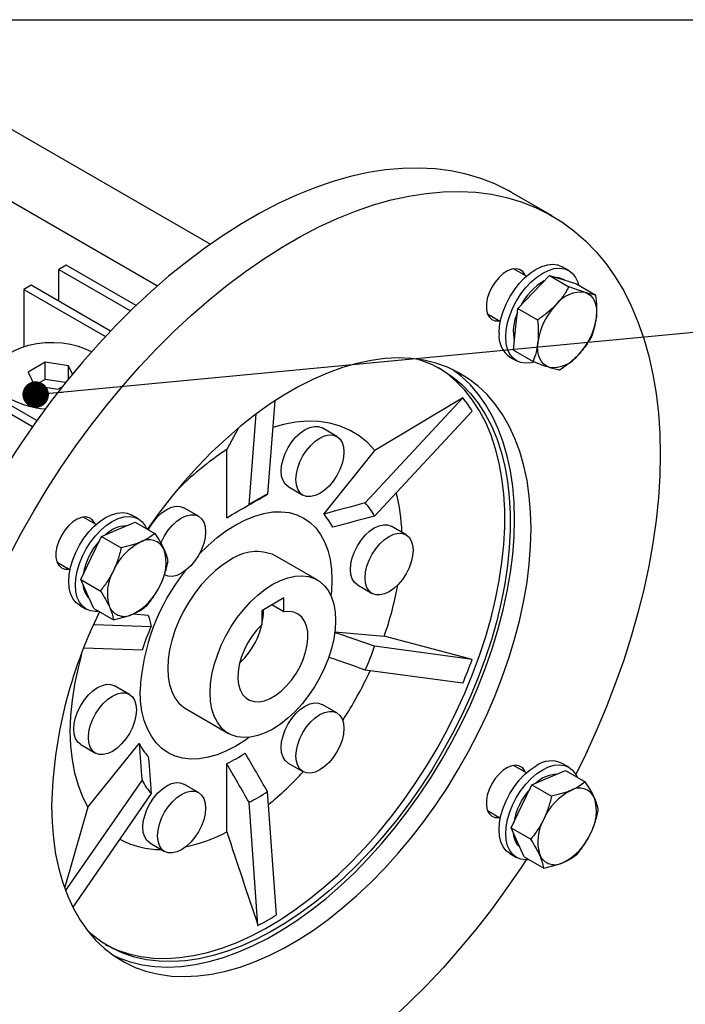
# Model space of a CAD drawing. Header units: millimetres. Extents: x 32 to 1366, y 32 to 1048.
# Tile 12 of 13: x 1050 to 1178, y 859 to 1048. Entities that reach past the tile are written whole.
import ezdxf

# ---------------------------------------------------------------- set-up
doc = ezdxf.new("R2010")
doc.units = ezdxf.units.MM
doc.header["$LTSCALE"] = 5
doc.linetypes.add('SLD-Solid', pattern=[0])
doc.layers.add('TEXT', color=140, linetype='SLD-Solid', lineweight=25)
doc.dimstyles.new('SLDDIMSTYLE0', dxfattribs={"dimtxt": 0.18, "dimasz": 5.08, "dimexe": 0, "dimexo": 0.0625, "dimgap": 0, "dimtad": 0, "dimtih": 1, "dimtoh": 1, "dimdec": 0, "dimrnd": 1e-09, "dimzin": 0, "dimdsep": 46, "dimtxsty": 'Standard', "dimblk1": 'DOT', "dimblk2": 'DOT', "dimsah": 1, "dimcen": 0.09, "dimadec": 0, "dimazin": 0, "dimtfac": 5.08, "dimtdec": 0, "dimtofl": 0, "dimtmove": 0, "dimatfit": 3, "dimldrblk": 'DOT', "dimfxl": 0, "dimfrac": 2, "dimtolj": 1, "dimtzin": 0, "dimarcsym": 0})

# ---------------------------------------------------------------- blocks, each defined once
blk = doc.blocks.new('_Dot')
at = {"color": 0, "linetype": 'ByBlock', "lineweight": -2}
blk.add_line((-0.5, 0), (-1, 0), dxfattribs=at)
at = {"color": 0, "linetype": 'ByBlock', "const_width": 0.5}
blk.add_lwpolyline([(-0.25, 0, 1), (0.25, 0, 1)], format="xyb", close=True, dxfattribs=at)

msp = doc.modelspace()

# ---------------------------------------------------------------- linework, layer by layer
for p, q in [((1047.276, 1027.405), (1086.582, 1004.714)), ((1035.255, 1020.466), (1076.433, 996.694)), ((1152.072, 1010.117), (1144.294, 1014.608)), ((1058.943, 1000.668), (1057.529, 999.852)), ((1057.529, 999.852), (1071.275, 991.916)), ((1057.529, 993.729), (1057.529, 999.852)), ((1072.334, 992.938), (1058.943, 1000.668)), ((1147.153, 998.524), (1144.681, 999.951)), ((1155.256, 999.62), (1153.983, 1000.354)), ((1148.52, 995.505), (1151.539, 998.687)), ((1151.539, 998.687), (1155.297, 996.517)), ((1151.539, 998.687), (1154.128, 997.883)), ((1154.128, 997.883), (1156.717, 997.08)), ((1154.42, 997.793), (1154.256, 997.887)), ((1052.225, 996.79), (1050.811, 995.974)), ((1050.811, 995.974), (1050.811, 985.005)), ((1050.811, 995.974), (1066.429, 986.958)), ((1067.425, 988.016), (1052.225, 996.79)), ((1145.502, 992.322), (1148.52, 995.505)), ((1156.717, 997.08), (1160.476, 994.91)), ((1145.073, 988.335), (1145.502, 992.322)), ((1145.502, 992.322), (1149.26, 990.152)), ((1139.681, 991.291), (1142.153, 989.864)), ((1144.643, 984.349), (1145.073, 988.335)), ((1053.299, 970.862), (1030.305, 984.136)), ((1144.643, 984.349), (1148.402, 982.179)), ((1028.891, 983.319), (1052.478, 969.703)), ((1143.984, 983.033), (1145.257, 982.299)), ((1054.919, 982.017), (1051.653, 980.131)), ((1059.381, 981.327), (1054.919, 982.017)), ((1054.919, 978.751), (1054.919, 982.017)), ((1060.114, 979.747), (1059.381, 981.327)), ((1059.381, 978.849), (1059.381, 981.327)), ((1051.653, 980.131), (1052.849, 977.556)), ((1054.919, 978.751), (1052.849, 977.556)), ((1058.815, 978.148), (1054.919, 978.751)), ((1052.849, 977.556), (1057.31, 976.866)), ((1057.31, 976.866), (1058.205, 977.383)), ((1134.956, 975.194), (1116.25, 955.05)), ((1134.956, 975.194), (1118.1, 965.12)), ((1098.923, 974.642), (1097.503, 956.726)), ((1093.968, 954.685), (1095.35, 972.133)), ((1136.723, 972.679), (1118.017, 952.534)), ((1091.87, 969.305), (1089.702, 965.303)), ((1110.806, 967.804), (1107.978, 969.437)), ((1089.702, 952.206), (1089.702, 965.303)), ((1108.279, 952.903), (1118.1, 965.12)), ((1101.478, 958.178), (1104.307, 956.545)), ((1084.29, 952.496), (1081.461, 954.129)), ((1064.653, 950.898), (1062.181, 952.325)), ((1072.756, 951.993), (1071.483, 952.728)), ((1068.924, 949.993), (1072.162, 951.366)), ((1072.162, 951.366), (1075.92, 949.196)), ((1124.065, 948.94), (1121.236, 950.572)), ((1063.696, 944.48), (1065.686, 948.619)), ((1065.686, 948.619), (1068.924, 949.993)), ((1065.686, 948.619), (1069.445, 946.45)), ((1061.705, 940.341), (1063.696, 944.48)), ((1107.04, 940.276), (1098.909, 944.971)), ((1057.181, 943.664), (1059.653, 942.237)), ((1061.705, 940.341), (1065.464, 938.171)), ((1062.952, 937.575), (1061.705, 940.341)), ((1114.737, 939.314), (1117.565, 937.681)), ((1064.199, 934.81), (1062.952, 937.575)), ((1061.484, 935.407), (1062.757, 934.672)), ((1100.662, 936.821), (1096.42, 934.372)), ((1100.662, 934.138), (1098.338, 935.48)), ((1100.662, 934.138), (1100.662, 936.821)), ((1064.199, 934.81), (1067.958, 932.64)), ((1071.774, 933.754), (1074.661, 933.496)), ((1096.42, 934.372), (1096.42, 931.689)), ((1064.215, 931.745), (1075.221, 931.365)), ((1110.422, 930.298), (1119.868, 929.453)), ((1136.723, 925.028), (1119.868, 929.453)), ((1136.723, 925.028), (1118.017, 927.538)), ((1073.453, 926.808), (1062.32, 927.193)), ((1134.956, 920.472), (1116.25, 922.982)), ((1071.032, 918.324), (1068.203, 919.957)), ((1110.806, 914.768), (1107.978, 916.401)), ((1081.91, 915.525), (1090.042, 910.831)), ((1061.704, 908.698), (1064.532, 907.066)), ((1063.072, 896.666), (1072.893, 908.884)), ((1089.702, 891.927), (1089.702, 905.023)), ((1101.478, 905.142), (1104.307, 903.509)), ((1155.256, 904.352), (1153.983, 905.086)), ((1147.153, 903.256), (1144.681, 904.683)), ((1151.424, 902.351), (1154.662, 903.724)), ((1154.662, 903.724), (1158.42, 901.555)), ((1058.817, 880.608), (1073.453, 901.812)), ((1084.29, 899.46), (1081.461, 901.093)), ((1148.186, 900.978), (1151.424, 902.351)), ((1075.221, 899.297), (1060.179, 877.505)), ((1099.219, 876.016), (1097.503, 899.661)), ((1146.196, 896.839), (1148.186, 900.978)), ((1148.186, 900.978), (1151.945, 898.808)), ((1095.684, 873.975), (1093.968, 897.62)), ((1063.072, 896.666), (1058.652, 881.322)), ((1139.681, 896.023), (1142.153, 894.596)), ((1144.205, 892.699), (1146.196, 896.839)), ((1144.205, 892.699), (1147.964, 890.53)), ((1145.452, 889.934), (1144.205, 892.699)), ((1074.962, 889.834), (1077.79, 888.202)), ((1146.699, 887.168), (1145.452, 889.934)), ((1143.984, 887.765), (1145.257, 887.031)), ((1146.699, 887.168), (1150.458, 884.998))]:
    msp.add_line(p, q)
at = {"flags": 128}
for points in [[(1144.294, 1014.608), (1143.671, 1014.958), (1141.087, 1016.236), (1138.386, 1017.293), (1135.575, 1018.129), (1132.662, 1018.741), (1129.654, 1019.127), (1126.557, 1019.287), (1123.381, 1019.22), (1120.132, 1018.926), (1116.819, 1018.406), (1113.45, 1017.661), (1110.033, 1016.693), (1106.577, 1015.505), (1103.091, 1014.099), (1099.583, 1012.479), (1096.061, 1010.649), (1092.535, 1008.614), (1089.014, 1006.378), (1085.506, 1003.947), (1082.02, 1001.328), (1078.564, 998.526), (1075.147, 995.549), (1071.778, 992.404), (1068.465, 989.099), (1065.216, 985.642), (1062.039, 982.042), (1058.943, 978.307), (1055.935, 974.447), (1053.021, 970.472), (1050.211, 966.391), (1047.51, 962.215)], [(1047.909, 944.728), (1050.242, 949.128), (1052.704, 953.464), (1055.288, 957.725), (1057.989, 961.901), (1060.8, 965.982), (1063.713, 969.957), (1066.721, 973.817), (1069.818, 977.551), (1072.994, 981.152), (1076.243, 984.609), (1079.556, 987.914), (1082.925, 991.059), (1086.342, 994.036), (1089.798, 996.838), (1093.284, 999.457), (1096.792, 1001.888), (1100.314, 1004.123), (1103.839, 1006.159), (1107.361, 1007.989), (1110.869, 1009.609), (1114.355, 1011.014), (1117.811, 1012.203), (1121.228, 1013.17), (1124.597, 1013.915), (1127.91, 1014.435), (1131.159, 1014.729), (1134.335, 1014.797), (1137.432, 1014.637), (1140.44, 1014.251), (1143.353, 1013.639), (1146.164, 1012.803), (1148.865, 1011.745), (1151.449, 1010.468), (1153.911, 1008.975), (1156.244, 1007.269), (1158.442, 1005.355), (1160.5, 1003.237), (1162.413, 1000.921), (1164.176, 998.413), (1165.785, 995.719), (1167.235, 992.845), (1168.523, 989.798), (1169.646, 986.587), (1170.601, 983.219), (1171.385, 979.703), (1171.997, 976.047), (1172.436, 972.26), (1172.699, 968.352), (1172.787, 964.333), (1172.699, 960.212), (1172.436, 956), (1171.997, 951.707), (1171.385, 947.344), (1170.601, 942.922), (1169.646, 938.451), (1168.523, 933.944), (1167.235, 929.41), (1165.785, 924.862), (1164.176, 920.31), (1162.413, 915.767), (1160.5, 911.242), (1158.442, 906.749), (1156.59, 902.977)], [(1146.972, 998.628), (1146.856, 998.883), (1146.423, 999.465), (1145.844, 999.836), (1145.148, 999.979), (1144.367, 999.887), (1143.537, 999.565), (1142.697, 999.028), (1141.887, 998.301), (1141.144, 997.417), (1140.503, 996.418), (1139.994, 995.351), (1139.641, 994.266), (1139.46, 993.213), (1139.46, 992.242), (1139.641, 991.398), (1139.994, 990.72), (1140.503, 990.241), (1141.144, 989.982), (1141.887, 989.956), (1141.972, 989.968)], [(1141.912, 987.612), (1141.999, 988.939), (1142.258, 990.335), (1142.683, 991.764), (1143.263, 993.191), (1143.983, 994.581), (1144.827, 995.9), (1145.773, 997.116), (1146.798, 998.198), (1147.877, 999.12), (1148.983, 999.859), (1150.09, 1000.397), (1151.168, 1000.721), (1152.194, 1000.823), (1153.14, 1000.699), (1153.983, 1000.354)], [(1143.185, 986.877), (1143.272, 988.205), (1143.531, 989.6), (1143.956, 991.029), (1144.536, 992.456), (1145.256, 993.846), (1146.1, 995.166), (1147.046, 996.381), (1148.071, 997.463), (1149.15, 998.385), (1150.256, 999.125), (1151.362, 999.663), (1152.441, 999.986), (1153.466, 1000.088), (1154.412, 999.964), (1155.256, 999.619), (1155.977, 999.061), (1156.557, 998.303), (1156.981, 997.365), (1157.13, 996.841)], [(1158.392, 995.422), (1158.948, 995.179), (1159.435, 994.817), (1159.846, 994.343), (1160.172, 993.765), (1160.41, 993.093), (1160.553, 992.338), (1160.601, 991.512), (1160.552, 990.632)], [(1148.558, 982.052), (1148.071, 981.932), (1147.046, 981.83), (1146.1, 981.954), (1145.256, 982.299), (1144.536, 982.857), (1143.956, 983.615), (1143.531, 984.554), (1143.272, 985.65), (1143.185, 986.877)], [(1063.752, 984.011), (1062.647, 984.55), (1061.255, 985.055), (1059.748, 985.435), (1058.16, 985.681), (1056.526, 985.787), (1054.883, 985.751), (1053.268, 985.575), (1051.716, 985.261), (1050.262, 984.818), (1048.939, 984.254), (1047.777, 983.583), (1046.801, 982.82), (1046.032, 981.981), (1045.489, 981.085), (1045.184, 980.152), (1045.122, 979.204), (1045.306, 978.261), (1045.732, 977.344), (1046.389, 976.474), (1047.264, 975.67), (1048.336, 974.951)], [(1151.497, 981.084), (1150.941, 981.327), (1150.453, 981.688), (1150.043, 982.162), (1149.716, 982.74), (1149.479, 983.413), (1149.335, 984.168), (1149.287, 984.993), (1149.336, 985.874)], [(1056.115, 896.979), (1056.202, 893.762), (1056.463, 890.658), (1056.897, 887.678), (1057.503, 884.835), (1058.277, 882.138), (1059.218, 879.598), (1060.322, 877.225), (1061.583, 875.027), (1062.999, 873.013), (1064.563, 871.191), (1066.268, 869.567), (1068.11, 868.148), (1070.081, 866.938), (1072.173, 865.944), (1074.378, 865.168), (1076.689, 864.613), (1079.096, 864.281), (1081.59, 864.175), (1084.161, 864.293), (1086.801, 864.636), (1089.498, 865.202), (1092.244, 865.99), (1095.026, 866.995), (1097.836, 868.215), (1100.661, 869.645), (1103.492, 871.28), (1106.317, 873.112), (1109.127, 875.135), (1111.909, 877.342), (1114.655, 879.725), (1117.352, 882.273), (1119.992, 884.977), (1122.564, 887.828), (1125.057, 890.815), (1127.464, 893.925), (1129.775, 897.147), (1131.98, 900.47), (1134.072, 903.88), (1136.043, 907.364), (1137.885, 910.91), (1139.591, 914.503), (1141.154, 918.131), (1142.57, 921.779), (1143.831, 925.434), (1144.935, 929.081), (1145.876, 932.707), (1146.65, 936.299), (1147.256, 939.841), (1147.69, 943.322), (1147.951, 946.728), (1148.038, 950.046), (1147.951, 953.263), (1147.69, 956.367), (1147.256, 959.346), (1146.65, 962.19), (1145.876, 964.887), (1144.935, 967.427), (1143.831, 969.8), (1142.57, 971.998), (1141.154, 974.012), (1139.591, 975.834), (1137.885, 977.458), (1136.043, 978.877), (1134.072, 980.086), (1131.98, 981.081), (1129.775, 981.857), (1127.464, 982.412), (1125.057, 982.743), (1122.564, 982.85), (1119.992, 982.732), (1117.352, 982.389), (1114.655, 981.823), (1111.909, 981.035), (1109.127, 980.029), (1106.317, 978.809), (1103.492, 977.379), (1100.661, 975.745), (1097.836, 973.913), (1095.026, 971.889), (1092.244, 969.682), (1089.498, 967.3), (1086.801, 964.752), (1084.161, 962.047), (1081.59, 959.196), (1079.096, 956.21), (1076.689, 953.1), (1074.413, 949.928)], [(1126.428, 982.584), (1126.896, 982.433), (1129.045, 981.584), (1131.077, 980.517), (1132.985, 979.237), (1134.76, 977.749), (1136.397, 976.058), (1137.889, 974.17), (1139.23, 972.094), (1140.415, 969.837), (1141.44, 967.408), (1142.299, 964.816), (1142.991, 962.072), (1143.512, 959.185), (1143.861, 956.167), (1144.036, 953.031), (1144.036, 949.787), (1143.861, 946.448), (1143.512, 943.028), (1142.991, 939.54), (1142.299, 935.997), (1141.44, 932.412), (1140.415, 928.8), (1139.23, 925.175), (1137.889, 921.55), (1136.397, 917.941), (1134.76, 914.359), (1132.985, 910.821), (1131.077, 907.338), (1129.045, 903.926), (1126.896, 900.596), (1124.639, 897.362), (1122.282, 894.236), (1119.835, 891.23), (1117.307, 888.357), (1114.707, 885.626), (1112.047, 883.05), (1109.335, 880.637), (1106.583, 878.397), (1103.802, 876.338), (1101.001, 874.47), (1098.192, 872.798), (1095.386, 871.329), (1092.594, 870.069), (1089.826, 869.024), (1087.092, 868.196), (1084.405, 867.589), (1081.774, 867.206), (1079.209, 867.048), (1076.72, 867.115), (1074.317, 867.407), (1072.009, 867.924), (1069.805, 868.663), (1067.713, 869.621), (1065.742, 870.795), (1063.9, 872.18), (1063.1, 872.884)], [(1066.436, 870.349), (1066.652, 870.233), (1068.744, 869.275), (1070.948, 868.536), (1073.256, 868.02), (1075.659, 867.727), (1078.148, 867.66), (1080.713, 867.818), (1083.344, 868.201), (1086.032, 868.808), (1088.765, 869.636), (1091.533, 870.682), (1094.325, 871.941), (1097.132, 873.41), (1099.94, 875.082), (1102.741, 876.951), (1105.523, 879.009), (1108.274, 881.249), (1110.986, 883.662), (1113.647, 886.239), (1116.246, 888.969), (1118.774, 891.843), (1121.221, 894.848), (1123.578, 897.974), (1125.835, 901.208), (1127.984, 904.538), (1130.016, 907.951), (1131.924, 911.433), (1133.7, 914.972), (1135.337, 918.553), (1136.829, 922.163), (1138.17, 925.787), (1139.355, 929.412), (1140.379, 933.024), (1141.239, 936.609), (1141.93, 940.152), (1142.452, 943.641), (1142.8, 947.061), (1142.975, 950.399), (1142.975, 953.643), (1142.8, 956.78), (1142.452, 959.797), (1141.93, 962.684), (1141.239, 965.428), (1140.379, 968.02), (1139.355, 970.45), (1138.17, 972.707), (1136.829, 974.783), (1135.337, 976.67), (1133.7, 978.361), (1131.924, 979.85), (1130.292, 980.962)], [(1068.027, 868.205), (1068.991, 867.781), (1071.196, 867.005), (1073.507, 866.45), (1075.914, 866.118), (1078.408, 866.012), (1080.979, 866.13), (1083.619, 866.473), (1086.316, 867.039), (1089.062, 867.827), (1091.844, 868.832), (1094.654, 870.052), (1097.479, 871.482), (1100.31, 873.116), (1103.135, 874.949), (1105.945, 876.972), (1108.727, 879.179), (1111.473, 881.561), (1114.17, 884.11), (1116.81, 886.814), (1119.382, 889.665), (1121.876, 892.652), (1124.282, 895.762), (1126.593, 898.984), (1128.798, 902.307), (1130.89, 905.717), (1132.861, 909.201), (1134.703, 912.747), (1136.409, 916.34), (1137.972, 919.968), (1139.388, 923.616), (1140.649, 927.271), (1141.753, 930.918), (1142.694, 934.544), (1143.468, 938.135), (1144.074, 941.678), (1144.508, 945.159), (1144.769, 948.565), (1144.856, 951.883), (1144.769, 955.1), (1144.508, 958.204), (1144.074, 961.183), (1143.468, 964.027), (1142.694, 966.724), (1141.753, 969.264), (1140.649, 971.637), (1139.388, 973.835), (1137.972, 975.849), (1136.409, 977.671), (1134.703, 979.295), (1132.944, 980.657)], [(1118.1, 965.12), (1116.662, 966.625), (1115.071, 967.905), (1113.336, 968.953), (1111.468, 969.761), (1109.479, 970.325), (1107.38, 970.642), (1105.184, 970.709), (1102.905, 970.526), (1100.556, 970.095), (1098.518, 969.536)], [(1101.478, 958.178), (1101.478, 958.178), (1100.907, 958.652), (1100.482, 959.325), (1100.22, 960.169), (1100.132, 961.154), (1100.22, 962.24), (1100.482, 963.387), (1100.907, 964.55), (1101.478, 965.684), (1102.175, 966.746), (1102.969, 967.695), (1103.831, 968.495), (1104.728, 969.115), (1105.625, 969.53), (1106.487, 969.726), (1107.282, 969.694), (1107.978, 969.437)], [(1112.153, 964.828), (1112.064, 963.741), (1111.803, 962.595), (1111.378, 961.432), (1110.807, 960.298), (1110.11, 959.235), (1109.315, 958.286), (1108.453, 957.487), (1107.557, 956.867), (1106.66, 956.451), (1105.798, 956.256), (1105.003, 956.287), (1104.307, 956.545), (1103.735, 957.02), (1103.31, 957.692), (1103.049, 958.537), (1102.96, 959.521), (1103.049, 960.608), (1103.31, 961.754), (1103.735, 962.917), (1104.307, 964.051), (1105.003, 965.113), (1105.798, 966.063), (1106.66, 966.862), (1107.557, 967.482), (1108.453, 967.898), (1109.315, 968.093), (1110.11, 968.062), (1110.807, 967.804), (1111.378, 967.329), (1111.803, 966.657), (1112.064, 965.812), (1112.153, 964.828)], [(1074.702, 949.9), (1074.962, 950.376), (1075.658, 951.439), (1076.453, 952.388), (1077.315, 953.187), (1078.212, 953.807), (1079.108, 954.223), (1079.971, 954.418), (1080.765, 954.387), (1081.461, 954.129)], [(1064.472, 951.002), (1064.356, 951.257), (1063.923, 951.838), (1063.344, 952.21), (1062.648, 952.353), (1061.867, 952.261), (1061.037, 951.939), (1060.197, 951.402), (1059.387, 950.674), (1058.644, 949.79), (1058.003, 948.792), (1057.494, 947.725), (1057.141, 946.64), (1056.96, 945.587), (1056.96, 944.616), (1057.141, 943.772), (1057.494, 943.094), (1058.003, 942.615), (1058.644, 942.356), (1059.387, 942.33), (1059.472, 942.342)], [(1061.484, 935.407), (1061.483, 935.407), (1060.763, 935.966), (1060.183, 936.723), (1059.758, 937.662), (1059.499, 938.758), (1059.412, 939.986), (1059.499, 941.313), (1059.758, 942.709), (1060.183, 944.138), (1060.763, 945.565), (1061.483, 946.955), (1062.327, 948.274), (1063.273, 949.49), (1064.298, 950.572), (1065.377, 951.494), (1066.483, 952.233), (1067.59, 952.771), (1068.668, 953.095), (1069.694, 953.196), (1070.64, 953.073), (1071.483, 952.728)], [(1065.183, 934.242), (1064.546, 934.204), (1063.6, 934.328), (1062.756, 934.673), (1062.036, 935.231), (1061.456, 935.989), (1061.031, 936.927), (1060.772, 938.024), (1060.685, 939.251), (1060.772, 940.578), (1061.031, 941.974), (1061.456, 943.403), (1062.036, 944.83), (1062.756, 946.22), (1063.6, 947.539), (1064.546, 948.755), (1065.571, 949.837), (1066.65, 950.759), (1067.756, 951.498), (1068.862, 952.036), (1069.941, 952.36), (1070.966, 952.462), (1071.912, 952.338), (1072.756, 951.993), (1073.477, 951.435), (1074.057, 950.677), (1074.342, 950.107)], [(1077.058, 947.218), (1077.218, 947.609), (1077.79, 948.744), (1078.487, 949.806), (1079.281, 950.755), (1080.143, 951.555), (1081.04, 952.174), (1081.937, 952.59), (1082.799, 952.786), (1083.594, 952.754), (1084.29, 952.496), (1084.862, 952.022), (1085.286, 951.349), (1085.548, 950.505), (1085.636, 949.52)], [(1084.355, 945.104), (1084.434, 945.188), (1086.133, 946.87), (1087.883, 948.387), (1089.668, 949.723), (1091.47, 950.866), (1093.272, 951.804), (1095.057, 952.528), (1096.807, 953.032), (1098.505, 953.311), (1100.136, 953.362), (1101.684, 953.184), (1103.133, 952.78), (1104.47, 952.152), (1105.682, 951.308), (1106.756, 950.255), (1107.684, 949.003), (1108.455, 947.565), (1109.063, 945.955), (1109.501, 944.187), (1109.766, 942.279), (1109.855, 940.249), (1109.766, 938.117), (1109.678, 937.208)], [(1114.737, 939.314), (1114.736, 939.314), (1114.165, 939.788), (1113.74, 940.461), (1113.479, 941.305), (1113.39, 942.29), (1113.479, 943.376), (1113.74, 944.523), (1114.165, 945.686), (1114.736, 946.82), (1115.433, 947.882), (1116.228, 948.831), (1117.09, 949.631), (1117.986, 950.251), (1118.883, 950.666), (1119.745, 950.862), (1120.54, 950.83), (1121.236, 950.572)], [(1085.636, 949.52), (1085.548, 948.434), (1085.286, 947.287), (1084.862, 946.124), (1084.29, 944.99), (1083.594, 943.928), (1082.799, 942.979), (1081.937, 942.179), (1081.04, 941.559), (1080.143, 941.144), (1079.281, 940.948), (1078.487, 940.98), (1077.79, 941.237)], [(1125.411, 945.964), (1125.323, 944.877), (1125.061, 943.731), (1124.636, 942.568), (1124.065, 941.434), (1123.368, 940.371), (1122.574, 939.422), (1121.712, 938.622), (1120.815, 938.003), (1119.918, 937.587), (1119.056, 937.391), (1118.261, 937.423), (1117.565, 937.681), (1116.993, 938.155), (1116.569, 938.828), (1116.307, 939.673), (1116.219, 940.657), (1116.307, 941.743), (1116.569, 942.89), (1116.993, 944.053), (1117.565, 945.187), (1118.261, 946.249), (1119.056, 947.198), (1119.918, 947.998), (1120.815, 948.618), (1121.712, 949.033), (1122.574, 949.229), (1123.368, 949.197), (1124.065, 948.939), (1124.636, 948.465), (1125.061, 947.793), (1125.323, 946.948), (1125.411, 945.964)], [(1090.409, 944.129), (1088.96, 943.191), (1087.532, 942.065), (1086.147, 940.766), (1084.823, 939.314), (1083.581, 937.73), (1082.438, 936.036), (1081.412, 934.258), (1080.516, 932.422), (1079.765, 930.554), (1079.17, 928.682), (1078.738, 926.832), (1078.476, 925.032), (1078.388, 923.308), (1078.476, 921.686), (1078.738, 920.188), (1079.17, 918.837), (1079.765, 917.652), (1080.516, 916.651), (1081.412, 915.849), (1081.91, 915.525)], [(1086.52, 918.614), (1086.608, 920.338), (1086.869, 922.138), (1087.301, 923.987), (1087.897, 925.86), (1088.648, 927.728), (1089.543, 929.564), (1090.57, 931.342), (1091.712, 933.035), (1092.955, 934.62), (1094.278, 936.072), (1095.664, 937.371), (1097.092, 938.497), (1098.541, 939.435), (1099.99, 940.17), (1101.418, 940.692), (1102.804, 940.993), (1104.127, 941.07), (1105.37, 940.919), (1106.512, 940.545), (1107.539, 939.953), (1108.434, 939.15), (1109.185, 938.149), (1109.781, 936.964), (1110.212, 935.613), (1110.474, 934.115), (1110.562, 932.493), (1110.474, 930.769), (1110.212, 928.969), (1109.781, 927.12), (1109.185, 925.247), (1108.434, 923.379), (1107.539, 921.543), (1106.512, 919.765), (1105.37, 918.071), (1104.127, 916.487), (1102.804, 915.035), (1101.418, 913.736), (1099.99, 912.61), (1098.541, 911.672), (1097.092, 910.937), (1095.664, 910.415), (1094.278, 910.114), (1092.955, 910.037), (1091.712, 910.187), (1090.57, 910.561), (1089.543, 911.154), (1088.648, 911.957), (1087.897, 912.958), (1087.301, 914.143), (1086.869, 915.494), (1086.608, 916.991), (1086.52, 918.614)], [(1096.42, 931.689), (1095.424, 930.626), (1094.51, 929.432), (1093.7, 928.137), (1093.015, 926.775), (1092.474, 925.381), (1092.09, 923.992), (1091.873, 922.643), (1091.829, 921.37), (1091.959, 920.205), (1092.259, 919.179), (1092.722, 918.318), (1093.336, 917.645), (1094.085, 917.176), (1094.95, 916.925), (1095.907, 916.897), (1096.933, 917.093), (1098, 917.509), (1099.082, 918.134), (1100.149, 918.95), (1101.175, 919.938), (1102.132, 921.071), (1102.997, 922.321), (1103.746, 923.654), (1104.36, 925.036), (1104.823, 926.432), (1105.123, 927.805), (1105.253, 929.12), (1105.209, 930.342), (1104.992, 931.44), (1104.608, 932.386), (1104.067, 933.154), (1103.382, 933.726), (1102.572, 934.086), (1101.658, 934.224), (1100.662, 934.138)], [(1061.854, 925.974), (1061.186, 923.433), (1060.517, 920.287), (1060.037, 917.198), (1059.747, 914.185), (1059.65, 911.266), (1059.747, 908.459), (1060.037, 905.78), (1060.517, 903.247), (1061.186, 900.874), (1062.04, 898.676), (1063.072, 896.666)], [(1061.704, 908.698), (1061.703, 908.699), (1061.132, 909.173), (1060.707, 909.845), (1060.446, 910.69), (1060.357, 911.674), (1060.446, 912.761), (1060.707, 913.908), (1061.132, 915.07), (1061.703, 916.205), (1062.4, 917.267), (1063.195, 918.216), (1064.057, 919.016), (1064.953, 919.635), (1065.85, 920.051), (1066.712, 920.247), (1067.507, 920.215), (1068.203, 919.957)], [(1072.378, 915.348), (1072.29, 914.262), (1072.028, 913.115), (1071.603, 911.952), (1071.032, 910.818), (1070.335, 909.756), (1069.541, 908.807), (1068.679, 908.007), (1067.782, 907.387), (1066.885, 906.972), (1066.023, 906.776), (1065.228, 906.808), (1064.532, 907.066), (1063.96, 907.54), (1063.536, 908.213), (1063.274, 909.057), (1063.186, 910.042), (1063.274, 911.128), (1063.536, 912.275), (1063.96, 913.438), (1064.532, 914.572), (1065.228, 915.634), (1066.023, 916.583), (1066.885, 917.383), (1067.782, 918.003), (1068.679, 918.418), (1069.541, 918.614), (1070.335, 918.582), (1071.032, 918.324), (1071.603, 917.85), (1072.028, 917.177), (1072.29, 916.333), (1072.378, 915.348)], [(1094.018, 910.081), (1093.272, 909.548), (1091.47, 908.405), (1089.668, 907.467), (1087.883, 906.743), (1086.133, 906.239), (1084.434, 905.96), (1082.803, 905.909), (1081.256, 906.087), (1079.807, 906.491), (1078.47, 907.119), (1077.258, 907.963), (1076.184, 909.016), (1075.256, 910.268), (1074.485, 911.706), (1073.877, 913.316), (1073.438, 915.084), (1073.174, 916.992), (1073.085, 919.022)], [(1101.478, 905.142), (1101.478, 905.142), (1100.907, 905.616), (1100.482, 906.289), (1100.22, 907.134), (1100.132, 908.118), (1100.22, 909.204), (1100.482, 910.351), (1100.907, 911.514), (1101.478, 912.648), (1102.175, 913.71), (1102.969, 914.659), (1103.831, 915.459), (1104.728, 916.079), (1105.625, 916.495), (1106.487, 916.69), (1107.282, 916.659), (1107.978, 916.401)], [(1112.153, 911.792), (1112.064, 910.705), (1111.803, 909.559), (1111.378, 908.396), (1110.807, 907.262), (1110.11, 906.2), (1109.315, 905.25), (1108.453, 904.451), (1107.557, 903.831), (1106.66, 903.415), (1105.798, 903.22), (1105.003, 903.251), (1104.307, 903.509), (1103.735, 903.984), (1103.31, 904.656), (1103.049, 905.501), (1102.96, 906.485), (1103.049, 907.572), (1103.31, 908.718), (1103.735, 909.881), (1104.307, 911.015), (1105.003, 912.077), (1105.798, 913.027), (1106.66, 913.826), (1107.557, 914.446), (1108.453, 914.862), (1109.315, 915.057), (1110.11, 915.026), (1110.807, 914.768), (1111.378, 914.293), (1111.803, 913.621), (1112.064, 912.776), (1112.153, 911.792)], [(1150.256, 903.857), (1151.362, 904.395), (1152.441, 904.718), (1153.466, 904.82), (1154.412, 904.696), (1155.256, 904.351), (1155.977, 903.793), (1156.557, 903.035), (1156.842, 902.466)], [(1146.972, 903.36), (1146.856, 903.615), (1146.423, 904.197), (1145.844, 904.568), (1145.148, 904.711), (1144.367, 904.619), (1143.537, 904.297), (1142.697, 903.76), (1141.887, 903.033), (1141.144, 902.149), (1140.503, 901.15), (1139.994, 900.083), (1139.641, 898.998), (1139.46, 897.945), (1139.46, 896.974), (1139.641, 896.13), (1139.994, 895.452), (1140.503, 894.973), (1141.144, 894.714), (1141.887, 894.689), (1141.972, 894.7)], [(1143.984, 887.765), (1143.983, 887.766), (1143.263, 888.324), (1142.683, 889.082), (1142.258, 890.02), (1141.999, 891.117), (1141.912, 892.344), (1141.999, 893.671), (1142.258, 895.067), (1142.683, 896.496), (1143.263, 897.923), (1143.983, 899.313), (1144.827, 900.633), (1145.773, 901.848), (1146.798, 902.93), (1147.877, 903.852), (1148.983, 904.591)], [(1147.683, 886.6), (1147.046, 886.563), (1146.1, 886.686), (1145.256, 887.031), (1144.536, 887.589), (1143.956, 888.347), (1143.531, 889.286), (1143.272, 890.382), (1143.185, 891.609), (1143.272, 892.937), (1143.531, 894.332), (1143.956, 895.761), (1144.536, 897.188), (1145.256, 898.579), (1146.1, 899.898), (1147.046, 901.113), (1148.071, 902.195), (1149.15, 903.117), (1150.256, 903.857)], [(1074.962, 889.834), (1074.962, 889.835), (1074.39, 890.309), (1073.965, 890.981), (1073.704, 891.826), (1073.615, 892.81), (1073.704, 893.897), (1073.965, 895.043), (1074.39, 896.206), (1074.962, 897.34), (1075.658, 898.403), (1076.453, 899.352), (1077.315, 900.152), (1078.212, 900.771), (1079.108, 901.187), (1079.971, 901.383), (1080.765, 901.351), (1081.461, 901.093)], [(1085.636, 896.484), (1085.548, 895.398), (1085.286, 894.251), (1084.862, 893.088), (1084.29, 891.954), (1083.594, 890.892), (1082.799, 889.943), (1081.937, 889.143), (1081.04, 888.523), (1080.143, 888.108), (1079.281, 887.912), (1078.487, 887.944), (1077.79, 888.202), (1077.218, 888.676), (1076.794, 889.348), (1076.532, 890.193), (1076.444, 891.178), (1076.532, 892.264), (1076.794, 893.411), (1077.218, 894.573), (1077.79, 895.708), (1078.487, 896.77), (1079.281, 897.719), (1080.143, 898.519), (1081.04, 899.138), (1081.937, 899.554), (1082.799, 899.75), (1083.594, 899.718), (1084.29, 899.46), (1084.862, 898.986), (1085.286, 898.313), (1085.548, 897.469), (1085.636, 896.484)], [(1145.028, 890.179), (1144.726, 891.123), (1144.631, 891.755)], [(1145.851, 889.05), (1145.498, 889.412), (1145.028, 890.179)], [(1147.114, 886.562), (1146.164, 885.124), (1143.353, 881.043), (1140.44, 877.068), (1137.432, 873.208), (1134.335, 869.473), (1131.159, 865.873), (1127.91, 862.416), (1124.597, 859.111), (1121.228, 855.966)]]:
    msp.add_lwpolyline(points, dxfattribs=at)
for centre, radius, start, end in [((1156.171, 987.823), 11.323, 119.68118, 153.35168), ((1152.847, 995.416), 2.845, 60.32566, 88.62496), ((1157.617, 989.45), 6.022, 82.60578, 143.36751), ((1162.138, 984.131), 12.92, 136.38609, 172.24725), ((1153.438, 987.885), 8.818, 155.415, 192.29451), ((1147.75, 992.374), 12.92, 316.38609, 352.24725), ((1146.789, 987.06), 4.908, 173.54907, 235.13875), ((1152.272, 987.056), 6.022, 262.60578, 323.36751), ((1055.67, 988.638), 15.528, 241.81741, 267.3308), ((1120.986, 917.544), 57.093, 123.2264, 136.12599), ((1090.1, 948.517), 33.178, 1.5251, 14.83005), ((1099.669, 944.973), 11.705, 27.55483, 42.64652), ((1070.557, 944.83), 5.804, 91.22447, 134.74881), ((1074.912, 939.207), 12.893, 138.32859, 170.30476), ((1078.281, 937.465), 11.281, 116.83819, 156.19467), ((1074.797, 944.796), 3.174, 25.03869, 120.46736), ((1069.38, 943.539), 8.69, 330.30259, 17.40693), ((1095.405, 937.012), 8.696, 66.24196, 125.0685), ((1075.508, 937.714), 8.69, 150.30259, 197.40693), ((1113.177, 917.074), 40.139, 141.5816, 177.218), ((1066.203, 939.606), 4.078, 182.93693, 225.60616), ((1066.608, 943.788), 11.281, 296.83819, 336.19467), ((1060.023, 950.597), 63.471, 340.54143, 349.77487), ((1070.092, 936.457), 3.174, 205.03869, 300.46736), ((1144.819, 894.746), 88.733, 153.6271, 178.55773), ((1082.189, 934.945), 14.586, 313.13756, 358.54363), ((1046.791, 955.427), 77.571, 327.10871, 335.17201), ((1083.271, 914.298), 11.705, 207.55483, 222.64652), ((1077.853, 929.632), 27.312, 295.71132, 304.2833), ((1151.907, 900.555), 4.985, 65.39271, 125.91774), ((1058.934, 944.959), 61.513, 309.0448, 317.59947), ((1153.171, 896.918), 6.077, 92.24891, 133.72438), ((1157.509, 891.519), 12.996, 138.4586, 170.17475), ((1160.781, 889.824), 11.281, 116.83819, 156.19467), ((1157.297, 897.154), 3.174, 25.03869, 120.46736), ((1151.88, 895.898), 8.69, 330.30259, 17.40693), ((1158.008, 890.072), 8.69, 150.30259, 197.40693), ((1075.202, 919.422), 31.084, 282.29352, 297.80601), ((1149.108, 896.146), 11.281, 296.83819, 336.19467), ((1077.015, 904.969), 16.415, 241.4904, 270.5667), ((1152.592, 888.815), 3.174, 205.03869, 300.46736)]:
    msp.add_arc(centre, radius, start, end)
for points, knots in [([(1155.297, 996.517), (1154.959, 995.91), (1154.585, 995.307), (1153.754, 994.144), (1153.295, 993.582), (1152.784, 993.043)], [0, 0, 0, 0, 0.5, 0.5, 1, 1, 1, 1]), ([(1158.392, 995.422), (1158.172, 995.49), (1157.94, 995.566), (1157.457, 995.728), (1157.206, 995.815), (1156.427, 996.092), (1155.874, 996.297), (1155.297, 996.517)], [0, 0, 0, 0, 0.25, 0.25, 0.5, 0.5, 1, 1, 1, 1]), ([(1160.476, 994.91), (1160.207, 994.952), (1159.907, 995.011), (1159.221, 995.177), (1158.833, 995.285), (1158.392, 995.422)], [0, 0, 0, 0, 0.5, 0.5, 1, 1, 1, 1]), ([(1160.552, 990.632), (1160.588, 990.97), (1160.613, 991.317), (1160.639, 992.016), (1160.641, 992.369), (1160.616, 993.441), (1160.56, 994.17), (1160.476, 994.91)], [0, 0, 0, 0, 0.25, 0.25, 0.5, 0.5, 1, 1, 1, 1]), ([(1152.784, 993.043), (1152.529, 992.773), (1152.259, 992.509), (1151.699, 991.994), (1151.41, 991.747), (1150.523, 991.027), (1149.901, 990.579), (1149.26, 990.152)], [0, 0, 0, 0, 0.25, 0.25, 0.5, 0.5, 1, 1, 1, 1]), ([(1149.26, 990.152), (1149.344, 989.411), (1149.401, 988.681), (1149.434, 987.252), (1149.41, 986.553), (1149.336, 985.874)], [0, 0, 0, 0, 0.5, 0.5, 1, 1, 1, 1]), ([(1159.618, 986.937), (1159.842, 987.5), (1160.04, 988.083), (1160.359, 989.309), (1160.479, 989.952), (1160.552, 990.632)], [0, 0, 0, 0, 0.5, 0.5, 1, 1, 1, 1]), ([(1159.618, 986.937), (1159.279, 986.33), (1158.906, 985.726), (1158.075, 984.563), (1157.615, 984.001), (1157.104, 983.462)], [0, 0, 0, 0, 0.5, 0.5, 1, 1, 1, 1]), ([(1149.336, 985.874), (1149.3, 985.536), (1149.252, 985.203), (1149.133, 984.557), (1149.063, 984.243), (1148.824, 983.323), (1148.626, 982.741), (1148.402, 982.179)], [0, 0, 0, 0, 0.25, 0.25, 0.5, 0.5, 1, 1, 1, 1]), ([(1157.104, 983.462), (1156.849, 983.193), (1156.579, 982.928), (1156.019, 982.414), (1155.731, 982.166), (1154.843, 981.446), (1154.221, 980.998), (1153.581, 980.571)], [0, 0, 0, 0, 0.25, 0.25, 0.5, 0.5, 1, 1, 1, 1]), ([(1148.402, 982.179), (1148.98, 981.959), (1149.534, 981.753), (1150.572, 981.384), (1151.055, 981.22), (1151.497, 981.084)], [0, 0, 0, 0, 0.5, 0.5, 1, 1, 1, 1]), ([(1151.497, 981.084), (1151.716, 981.015), (1151.925, 980.954), (1152.316, 980.845), (1152.498, 980.797), (1153.013, 980.673), (1153.312, 980.614), (1153.581, 980.571)], [0, 0, 0, 0, 0.25, 0.25, 0.5, 0.5, 1, 1, 1, 1]), ([(1075.92, 949.196), (1075.545, 948.883), (1075.138, 948.583), (1074.236, 948.024), (1073.739, 947.765), (1073.188, 947.531)], [0, 0, 0, 0, 0.5, 0.5, 1, 1, 1, 1]), ([(1075.92, 949.196), (1076.277, 948.657), (1076.613, 948.123), (1077.204, 947.099), (1077.461, 946.607), (1077.672, 946.139)], [0, 0, 0, 0, 0.5, 0.5, 1, 1, 1, 1]), ([(1069.445, 946.45), (1069.273, 945.683), (1069.072, 944.928), (1068.585, 943.448), (1068.299, 942.724), (1067.96, 942.019)], [0, 0, 0, 0, 0.5, 0.5, 1, 1, 1, 1]), ([(1073.188, 947.531), (1072.913, 947.415), (1072.625, 947.305), (1072.033, 947.1), (1071.727, 947.004), (1070.787, 946.738), (1070.127, 946.585), (1069.445, 946.45)], [0, 0, 0, 0, 0.25, 0.25, 0.5, 0.5, 1, 1, 1, 1]), ([(1077.672, 946.139), (1077.778, 945.905), (1077.873, 945.676), (1078.038, 945.232), (1078.108, 945.019), (1078.288, 944.404), (1078.365, 944.024), (1078.414, 943.665)], [0, 0, 0, 0, 0.25, 0.25, 0.5, 0.5, 1, 1, 1, 1]), ([(1076.929, 939.234), (1077.098, 939.585), (1077.256, 939.945), (1077.545, 940.67), (1077.678, 941.036), (1078.043, 942.146), (1078.243, 942.901), (1078.414, 943.665)], [0, 0, 0, 0, 0.25, 0.25, 0.5, 0.5, 1, 1, 1, 1]), ([(1067.96, 942.019), (1067.791, 941.667), (1067.609, 941.322), (1067.227, 940.65), (1067.026, 940.323), (1066.397, 939.366), (1065.942, 938.758), (1065.464, 938.171)], [0, 0, 0, 0, 0.25, 0.25, 0.5, 0.5, 1, 1, 1, 1]), ([(1074.433, 935.387), (1074.913, 935.975), (1075.368, 936.583), (1076.207, 937.86), (1076.59, 938.529), (1076.929, 939.234)], [0, 0, 0, 0, 0.5, 0.5, 1, 1, 1, 1]), ([(1065.464, 938.171), (1065.82, 937.632), (1066.156, 937.098), (1066.748, 936.074), (1067.005, 935.582), (1067.216, 935.114)], [0, 0, 0, 0, 0.5, 0.5, 1, 1, 1, 1]), ([(1067.216, 935.114), (1067.322, 934.88), (1067.416, 934.65), (1067.582, 934.207), (1067.652, 933.994), (1067.831, 933.379), (1067.909, 932.999), (1067.958, 932.64)], [0, 0, 0, 0, 0.25, 0.25, 0.5, 0.5, 1, 1, 1, 1]), ([(1071.701, 933.722), (1071.976, 933.838), (1072.24, 933.962), (1072.739, 934.22), (1072.976, 934.355), (1073.653, 934.774), (1074.059, 935.074), (1074.433, 935.387)], [0, 0, 0, 0, 0.25, 0.25, 0.5, 0.5, 1, 1, 1, 1]), ([(1067.958, 932.64), (1068.642, 932.776), (1069.302, 932.928), (1070.556, 933.284), (1071.149, 933.488), (1071.701, 933.722)], [0, 0, 0, 0, 0.5, 0.5, 1, 1, 1, 1]), ([(1118.017, 927.538), (1116.529, 928.059), (1113.973, 928.956), (1111.416, 929.852), (1110.348, 930.226)], [0, 0, 0, 0, 0.5819952, 1, 1, 1, 1]), ([(1116.25, 922.982), (1114.762, 923.503), (1112.426, 924.322), (1110.09, 925.141), (1109.242, 925.438)], [0, 0, 0, 0, 0.6369464, 1, 1, 1, 1]), ([(1158.42, 901.555), (1158.045, 901.241), (1157.638, 900.941), (1156.736, 900.382), (1156.239, 900.124), (1155.688, 899.89)], [0, 0, 0, 0, 0.5, 0.5, 1, 1, 1, 1]), ([(1160.172, 898.497), (1160.067, 898.732), (1159.949, 898.974), (1159.69, 899.472), (1159.55, 899.724), (1159.106, 900.493), (1158.774, 901.019), (1158.42, 901.555)], [0, 0, 0, 0, 0.25, 0.25, 0.5, 0.5, 1, 1, 1, 1]), ([(1155.688, 899.89), (1155.413, 899.773), (1155.125, 899.663), (1154.533, 899.458), (1154.227, 899.363), (1153.287, 899.096), (1152.627, 898.943), (1151.945, 898.808)], [0, 0, 0, 0, 0.25, 0.25, 0.5, 0.5, 1, 1, 1, 1]), ([(1151.945, 898.808), (1151.773, 898.042), (1151.572, 897.286), (1151.085, 895.806), (1150.799, 895.082), (1150.46, 894.377)], [0, 0, 0, 0, 0.5, 0.5, 1, 1, 1, 1]), ([(1160.914, 896.023), (1160.865, 896.385), (1160.786, 896.771), (1160.545, 897.592), (1160.384, 898.029), (1160.172, 898.497)], [0, 0, 0, 0, 0.5, 0.5, 1, 1, 1, 1]), ([(1159.429, 891.592), (1159.598, 891.944), (1159.756, 892.303), (1160.045, 893.028), (1160.178, 893.395), (1160.543, 894.505), (1160.743, 895.259), (1160.914, 896.023)], [0, 0, 0, 0, 0.25, 0.25, 0.5, 0.5, 1, 1, 1, 1]), ([(1150.46, 894.377), (1150.291, 894.026), (1150.109, 893.68), (1149.727, 893.008), (1149.526, 892.682), (1148.897, 891.724), (1148.442, 891.116), (1147.964, 890.53)], [0, 0, 0, 0, 0.25, 0.25, 0.5, 0.5, 1, 1, 1, 1]), ([(1156.933, 887.745), (1157.413, 888.333), (1157.868, 888.942), (1158.707, 890.219), (1159.09, 890.887), (1159.429, 891.592)], [0, 0, 0, 0, 0.5, 0.5, 1, 1, 1, 1]), ([(1149.716, 887.472), (1149.61, 887.707), (1149.492, 887.949), (1149.233, 888.447), (1149.094, 888.699), (1148.649, 889.468), (1148.318, 889.994), (1147.964, 890.53)], [0, 0, 0, 0, 0.25, 0.25, 0.5, 0.5, 1, 1, 1, 1]), ([(1150.458, 884.998), (1150.408, 885.36), (1150.329, 885.746), (1150.089, 886.567), (1149.927, 887.004), (1149.716, 887.472)], [0, 0, 0, 0, 0.5, 0.5, 1, 1, 1, 1]), ([(1150.458, 884.998), (1151.142, 885.134), (1151.802, 885.287), (1153.056, 885.643), (1153.649, 885.846), (1154.201, 886.08)], [0, 0, 0, 0, 0.5, 0.5, 1, 1, 1, 1]), ([(1154.201, 886.08), (1154.476, 886.196), (1154.74, 886.32), (1155.239, 886.579), (1155.476, 886.714), (1156.153, 887.133), (1156.559, 887.432), (1156.933, 887.745)], [0, 0, 0, 0, 0.25, 0.25, 0.5, 0.5, 1, 1, 1, 1])]:
    msp.add_open_spline(points, degree=3, knots=knots)
for points in [[(1136.723, 972.679), (1136.19, 973.575), (1135.599, 974.415), (1134.956, 975.194)], [(1093.238, 954.248), (1094.659, 955.074), (1096.081, 955.9), (1097.503, 956.726)], [(1097.503, 956.726), (1096.336, 956.149), (1095.151, 955.465), (1093.968, 954.685)], [(1089.702, 952.206), (1091.123, 953.033), (1092.545, 953.859), (1093.968, 954.685)], [(1116.25, 955.05), (1113.593, 954.335), (1110.936, 953.619), (1108.279, 952.903)], [(1118.017, 952.534), (1117.518, 953.465), (1116.925, 954.308), (1116.25, 955.05)], [(1118.017, 952.534), (1115.36, 951.819), (1112.703, 951.104), (1110.046, 950.387)], [(1074.661, 933.496), (1074.847, 932.786), (1075.034, 932.075), (1075.221, 931.365)], [(1075.221, 931.365), (1074.562, 929.853), (1073.969, 928.325), (1073.453, 926.808)], [(1116.25, 922.982), (1116.925, 924.484), (1117.518, 926.012), (1118.017, 927.538)], [(1134.956, 920.472), (1135.599, 921.981), (1136.19, 923.504), (1136.723, 925.028)], [(1072.893, 908.884), (1073.079, 906.526), (1073.266, 904.169), (1073.453, 901.812)], [(1097.503, 899.661), (1096.081, 902.129), (1094.659, 904.596), (1093.238, 907.064)], [(1074.661, 906.368), (1074.847, 904.011), (1075.034, 901.654), (1075.221, 899.297)], [(1093.968, 897.62), (1092.545, 900.088), (1091.123, 902.555), (1089.702, 905.023)], [(1073.453, 901.812), (1073.969, 900.872), (1074.562, 900.028), (1075.221, 899.297)], [(1093.968, 897.62), (1095.151, 898.188), (1096.336, 898.872), (1097.503, 899.661)], [(1089.702, 891.927), (1091.695, 885.943), (1093.689, 879.959), (1095.684, 873.975)], [(1095.684, 873.975), (1096.866, 874.586), (1098.047, 875.267), (1099.219, 876.016)]]:
    msp.add_open_spline(points, degree=3)
at = {"layer": 'TEXT'}
msp.add_line((31.75, 1047.75), (1365.25, 1047.75), dxfattribs=at)

# ---------------------------------------------------------------- leaders
msp.add_leader([(1053.072, 975.832), (1273.626, 996.811), (1305.376, 996.811)], dimstyle='SLDDIMSTYLE0', dxfattribs=at)

doc.saveas('drawing.dxf')
